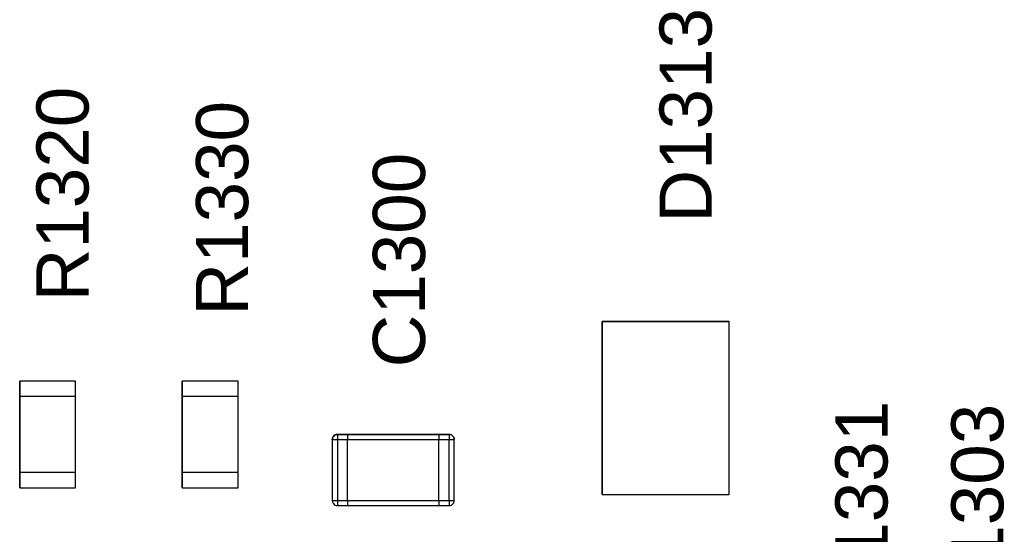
# Model space of a CAD drawing. Header units: inches. Extents: x 0 to 474, y -297 to 0.
# Tile 76 of 256: x 168.13 to 177.82, y -162.67 to -157.61. Entities that reach past the tile are written whole.
import ezdxf

# ---------------------------------------------------------------- set-up
doc = ezdxf.new("R2010")
doc.units = ezdxf.units.IN
doc.header["$MEASUREMENT"] = 0
doc.styles.add('Arial0', font='arial.ttf', dxfattribs={"height": 3.644212})

msp = doc.modelspace()

# ---------------------------------------------------------------- linework, layer by layer
at = {"color": 7, "true_color": 0xffffff}
for p, q in [((175.1148, -160.5798), (173.8648, -160.5798)), ((173.8648, -160.5798), (173.8648, -162.2798)), ((173.8648, -162.2798), (173.8648, -160.5798)), ((173.8648, -160.5798), (175.1148, -160.5798)), ((175.1148, -162.2798), (175.1148, -160.5798)), ((175.1148, -162.2798), (175.1148, -160.5798)), ((168.6848, -161.1648), (168.1348, -161.1648)), ((168.1348, -161.1648), (168.1348, -161.3148)), ((168.1348, -161.3148), (168.1348, -161.1648)), ((168.6848, -161.1648), (168.1348, -161.1648)), ((168.6848, -161.3148), (168.6848, -161.1648)), ((168.6848, -161.3148), (168.6848, -161.1648)), ((170.2848, -161.1648), (169.7348, -161.1648)), ((169.7348, -161.1648), (169.7348, -161.3148)), ((169.7348, -161.3148), (169.7348, -161.1648)), ((170.2848, -161.1648), (169.7348, -161.1648)), ((170.2848, -161.3148), (170.2848, -161.1648)), ((170.2848, -161.3148), (170.2848, -161.1648)), ((168.1348, -161.3148), (168.1348, -162.0648)), ((168.1348, -162.0648), (168.1348, -161.3148)), ((168.6848, -161.3148), (168.1348, -161.3148)), ((168.1348, -162.0648), (168.1348, -161.3148)), ((168.6848, -161.3148), (168.1348, -161.3148)), ((168.6848, -162.0648), (168.6848, -161.3148)), ((168.6848, -162.0648), (168.6848, -161.3148)), ((168.6848, -162.0648), (168.6848, -161.3148)), ((169.7348, -161.3148), (169.7348, -162.0648)), ((169.7348, -162.0648), (169.7348, -161.3148)), ((170.2848, -161.3148), (169.7348, -161.3148)), ((169.7348, -162.0648), (169.7348, -161.3148)), ((170.2848, -161.3148), (169.7348, -161.3148)), ((170.2848, -162.0648), (170.2848, -161.3148)), ((170.2848, -162.0648), (170.2848, -161.3148)), ((170.2848, -162.0648), (170.2848, -161.3148)), ((171.2108, -161.7288), (171.2098, -161.7398)), ((171.2098, -161.7398), (171.2108, -161.7288)), ((171.2098, -161.7398), (171.2108, -161.7288)), ((171.2098, -161.7398), (171.2098, -162.3398)), ((171.2098, -161.7398), (171.2098, -162.3398)), ((171.2098, -161.7398), (171.2098, -162.3398)), ((171.2098, -161.7398), (171.2108, -161.7398)), ((171.2098, -161.7398), (171.2108, -161.7398)), ((171.2148, -161.7178), (171.2108, -161.7288)), ((171.2108, -161.7288), (171.2148, -161.7178)), ((171.2108, -161.7288), (171.2148, -161.7178)), ((171.2108, -161.7398), (171.2148, -161.7398)), ((171.2108, -161.7398), (171.2148, -161.7398)), ((171.2208, -161.7088), (171.2148, -161.7178)), ((171.2148, -161.7178), (171.2208, -161.7088)), ((171.2148, -161.7178), (171.2208, -161.7088)), ((171.2148, -161.7398), (171.2208, -161.7398)), ((171.2148, -161.7398), (171.2208, -161.7398)), ((171.2288, -161.7008), (171.2208, -161.7088)), ((171.2208, -161.7088), (171.2288, -161.7008)), ((171.2208, -161.7088), (171.2288, -161.7008)), ((171.2208, -161.7398), (171.2288, -161.7398)), ((171.2208, -161.7398), (171.2288, -161.7398)), ((171.2378, -161.6948), (171.2288, -161.7008)), ((171.2288, -161.7008), (171.2378, -161.6948)), ((171.2288, -161.7008), (171.2378, -161.6948)), ((171.2288, -161.7398), (171.2378, -161.7398)), ((171.2288, -161.7398), (171.2378, -161.7398)), ((171.2488, -161.6908), (171.2378, -161.6948)), ((171.2378, -161.6948), (171.2488, -161.6908)), ((171.2378, -161.6948), (171.2488, -161.6908)), ((171.2378, -161.7398), (171.2488, -161.7398)), ((171.2378, -161.7398), (171.2488, -161.7398)), ((171.2598, -161.6898), (171.2488, -161.6908)), ((171.2488, -161.6908), (171.2598, -161.6898)), ((171.2488, -161.6908), (171.2598, -161.6898)), ((171.2488, -161.7398), (171.2598, -161.7398)), ((171.2488, -161.7398), (171.2598, -161.7398)), ((171.3598, -161.6898), (171.2598, -161.6898)), ((171.2598, -161.6898), (171.3598, -161.6898)), ((171.2598, -161.6898), (171.3598, -161.6898)), ((171.2598, -161.6898), (171.2598, -161.6908)), ((171.2598, -161.6898), (171.2598, -161.6908)), ((171.2598, -161.6908), (171.2598, -161.6948)), ((171.2598, -161.6908), (171.2598, -161.6948)), ((171.2598, -161.7008), (171.2598, -161.6948)), ((171.2598, -161.7008), (171.2598, -161.6948)), ((171.2598, -161.7008), (171.2598, -161.7088)), ((171.2598, -161.7008), (171.2598, -161.7088)), ((171.2598, -161.7088), (171.2598, -161.7178)), ((171.2598, -161.7088), (171.2598, -161.7178)), ((171.2598, -161.7178), (171.2598, -161.7288)), ((171.2598, -161.7178), (171.2598, -161.7288)), ((171.2598, -161.7288), (171.2598, -161.7398)), ((171.2598, -161.7288), (171.2598, -161.7398)), ((171.2598, -161.7398), (171.3598, -161.7398)), ((171.2598, -161.7398), (171.2598, -162.3398)), ((171.2598, -161.7398), (171.3598, -161.7398)), ((171.2598, -161.7398), (171.2598, -162.3398)), ((172.2598, -161.6898), (171.3598, -161.6898)), ((171.3598, -161.6898), (171.3598, -161.6908)), ((171.3598, -161.6898), (172.2598, -161.6898)), ((171.3598, -161.6898), (171.3598, -161.6908)), ((171.3598, -161.6898), (171.3598, -161.6908)), ((171.3598, -161.6898), (172.2598, -161.6898)), ((171.3598, -161.6898), (171.3598, -161.6908)), ((171.3598, -161.6908), (171.3598, -161.6948)), ((171.3598, -161.6908), (171.3598, -161.6948)), ((171.3598, -161.6908), (171.3598, -161.6948)), ((171.3598, -161.6908), (171.3598, -161.6948)), ((171.3598, -161.6948), (171.3598, -161.7008)), ((171.3598, -161.6948), (171.3598, -161.7008)), ((171.3598, -161.6948), (171.3598, -161.7008)), ((171.3598, -161.6948), (171.3598, -161.7008)), ((171.3598, -161.7008), (171.3598, -161.7088)), ((171.3598, -161.7008), (171.3598, -161.7088)), ((171.3598, -161.7008), (171.3598, -161.7088)), ((171.3598, -161.7008), (171.3598, -161.7088)), ((171.3598, -161.7088), (171.3598, -161.7178)), ((171.3598, -161.7088), (171.3598, -161.7178)), ((171.3598, -161.7088), (171.3598, -161.7178)), ((171.3598, -161.7088), (171.3598, -161.7178)), ((171.3598, -161.7178), (171.3598, -161.7288)), ((171.3598, -161.7178), (171.3598, -161.7288)), ((171.3598, -161.7178), (171.3598, -161.7288)), ((171.3598, -161.7178), (171.3598, -161.7288)), ((171.3598, -161.7288), (171.3598, -161.7398)), ((171.3598, -161.7288), (171.3598, -161.7398)), ((171.3598, -161.7288), (171.3598, -161.7398)), ((171.3598, -161.7288), (171.3598, -161.7398)), ((171.3598, -162.3398), (171.3598, -161.7398)), ((171.3598, -162.3398), (171.3598, -161.7398)), ((171.3598, -162.3398), (171.3598, -161.7398)), ((171.3598, -162.3398), (171.3598, -161.7398)), ((171.3598, -161.7398), (172.2598, -161.7398)), ((171.3598, -161.7398), (172.2598, -161.7398)), ((172.3598, -161.6898), (172.2598, -161.6898)), ((172.2598, -161.6898), (172.3598, -161.6898)), ((172.2598, -161.6898), (172.2598, -161.6908)), ((172.2598, -161.6898), (172.2598, -161.6908)), ((172.2598, -161.6898), (172.3598, -161.6898)), ((172.2598, -161.6898), (172.2598, -161.6908)), ((172.2598, -161.6898), (172.2598, -161.6908)), ((172.2598, -161.6908), (172.2598, -161.6948)), ((172.2598, -161.6908), (172.2598, -161.6948)), ((172.2598, -161.6908), (172.2598, -161.6948)), ((172.2598, -161.6908), (172.2598, -161.6948)), ((172.2598, -161.6948), (172.2598, -161.7008)), ((172.2598, -161.6948), (172.2598, -161.7008)), ((172.2598, -161.6948), (172.2598, -161.7008)), ((172.2598, -161.6948), (172.2598, -161.7008)), ((172.2598, -161.7008), (172.2598, -161.7088)), ((172.2598, -161.7008), (172.2598, -161.7088)), ((172.2598, -161.7008), (172.2598, -161.7088)), ((172.2598, -161.7008), (172.2598, -161.7088)), ((172.2598, -161.7088), (172.2598, -161.7178)), ((172.2598, -161.7088), (172.2598, -161.7178)), ((172.2598, -161.7088), (172.2598, -161.7178)), ((172.2598, -161.7088), (172.2598, -161.7178)), ((172.2598, -161.7178), (172.2598, -161.7288)), ((172.2598, -161.7178), (172.2598, -161.7288)), ((172.2598, -161.7178), (172.2598, -161.7288)), ((172.2598, -161.7178), (172.2598, -161.7288)), ((172.2598, -161.7288), (172.2598, -161.7398)), ((172.2598, -161.7288), (172.2598, -161.7398)), ((172.2598, -161.7288), (172.2598, -161.7398)), ((172.2598, -161.7288), (172.2598, -161.7398)), ((172.2598, -162.3398), (172.2598, -161.7398)), ((172.2598, -162.3398), (172.2598, -161.7398)), ((172.2598, -162.3398), (172.2598, -161.7398)), ((172.2598, -162.3398), (172.2598, -161.7398)), ((172.2598, -161.7398), (172.3598, -161.7398)), ((172.2598, -161.7398), (172.3598, -161.7398)), ((172.3598, -161.6908), (172.3598, -161.6898)), ((172.3598, -161.6898), (172.3708, -161.6908)), ((172.3598, -161.6898), (172.3708, -161.6908)), ((172.3598, -161.6898), (172.3598, -161.6908)), ((172.3598, -161.6898), (172.3598, -161.6908)), ((172.3708, -161.6908), (172.3598, -161.6908)), ((172.3598, -161.6908), (172.3598, -161.6948)), ((172.3598, -161.6908), (172.3598, -161.6948)), ((172.3598, -161.6948), (172.3598, -161.7008)), ((172.3598, -161.6948), (172.3598, -161.7008)), ((172.3598, -161.7008), (172.3598, -161.7088)), ((172.3598, -161.7008), (172.3598, -161.7088)), ((172.3598, -161.7088), (172.3598, -161.7178)), ((172.3598, -161.7088), (172.3598, -161.7178)), ((172.3598, -161.7178), (172.3598, -161.7288)), ((172.3598, -161.7178), (172.3598, -161.7288)), ((172.3598, -161.7288), (172.3598, -161.7398)), ((172.3598, -161.7288), (172.3598, -161.7398)), ((172.3598, -161.7398), (172.3708, -161.7398)), ((172.3598, -162.3398), (172.3598, -161.7398)), ((172.3598, -161.7398), (172.3708, -161.7398)), ((172.3598, -162.3398), (172.3598, -161.7398)), ((172.3818, -161.6948), (172.3708, -161.6908)), ((172.3708, -161.6908), (172.3818, -161.6948)), ((172.3708, -161.6908), (172.3818, -161.6948)), ((172.3708, -161.7398), (172.3818, -161.7398)), ((172.3708, -161.7398), (172.3818, -161.7398)), ((172.3908, -161.7008), (172.3818, -161.6948)), ((172.3818, -161.6948), (172.3908, -161.7008)), ((172.3818, -161.6948), (172.3908, -161.7008)), ((172.3818, -161.7398), (172.3908, -161.7398)), ((172.3818, -161.7398), (172.3908, -161.7398)), ((172.3988, -161.7088), (172.3908, -161.7008)), ((172.3908, -161.7008), (172.3988, -161.7088)), ((172.3908, -161.7008), (172.3988, -161.7088)), ((172.3908, -161.7398), (172.3988, -161.7398)), ((172.3908, -161.7398), (172.3988, -161.7398)), ((172.4048, -161.7178), (172.3988, -161.7088)), ((172.3988, -161.7088), (172.4048, -161.7178)), ((172.3988, -161.7088), (172.4048, -161.7178)), ((172.3988, -161.7398), (172.4048, -161.7398)), ((172.3988, -161.7398), (172.4048, -161.7398)), ((172.4088, -161.7288), (172.4048, -161.7178)), ((172.4048, -161.7178), (172.4088, -161.7288)), ((172.4048, -161.7178), (172.4088, -161.7288)), ((172.4048, -161.7398), (172.4088, -161.7398)), ((172.4048, -161.7398), (172.4088, -161.7398)), ((172.4098, -161.7398), (172.4088, -161.7288)), ((172.4088, -161.7288), (172.4098, -161.7398)), ((172.4088, -161.7288), (172.4098, -161.7398)), ((172.4088, -161.7398), (172.4098, -161.7398)), ((172.4088, -161.7398), (172.4098, -161.7398)), ((172.4098, -162.3398), (172.4098, -161.7398)), ((172.4098, -162.3398), (172.4098, -161.7398)), ((172.4098, -162.3398), (172.4098, -161.7398)), ((168.1348, -162.0648), (168.1348, -162.2148)), ((168.1348, -162.2148), (168.1348, -162.0648)), ((168.6848, -162.0648), (168.1348, -162.0648)), ((168.6848, -162.0648), (168.1348, -162.0648)), ((168.6848, -162.2148), (168.6848, -162.0648)), ((168.6848, -162.2148), (168.6848, -162.0648)), ((169.7348, -162.0648), (169.7348, -162.2148)), ((169.7348, -162.2148), (169.7348, -162.0648)), ((170.2848, -162.0648), (169.7348, -162.0648)), ((170.2848, -162.0648), (169.7348, -162.0648)), ((170.2848, -162.2148), (170.2848, -162.0648)), ((170.2848, -162.2148), (170.2848, -162.0648)), ((168.1348, -162.2148), (168.6848, -162.2148)), ((168.1348, -162.2148), (168.6848, -162.2148)), ((169.7348, -162.2148), (170.2848, -162.2148)), ((169.7348, -162.2148), (170.2848, -162.2148)), ((171.2098, -162.3398), (171.2108, -162.3508)), ((171.2098, -162.3398), (171.2108, -162.3508)), ((171.2098, -162.3398), (171.2108, -162.3508)), ((171.2098, -162.3398), (171.2108, -162.3398)), ((171.2098, -162.3398), (171.2108, -162.3398)), ((171.2108, -162.3398), (171.2148, -162.3398)), ((171.2108, -162.3398), (171.2148, -162.3398)), ((171.2148, -162.3398), (171.2208, -162.3398)), ((171.2148, -162.3398), (171.2208, -162.3398)), ((171.2208, -162.3398), (171.2288, -162.3398)), ((171.2208, -162.3398), (171.2288, -162.3398)), ((171.2288, -162.3398), (171.2378, -162.3398)), ((171.2288, -162.3398), (171.2378, -162.3398)), ((171.2378, -162.3398), (171.2488, -162.3398)), ((171.2378, -162.3398), (171.2488, -162.3398)), ((171.2488, -162.3398), (171.2598, -162.3398)), ((171.2488, -162.3398), (171.2598, -162.3398)), ((171.2598, -162.3398), (171.3598, -162.3398)), ((171.2598, -162.3398), (171.2598, -162.3508)), ((171.2598, -162.3398), (171.3598, -162.3398)), ((171.2598, -162.3398), (171.2598, -162.3508)), ((171.3598, -162.3398), (171.3598, -162.3508)), ((171.3598, -162.3398), (171.3598, -162.3508)), ((171.3598, -162.3398), (171.3598, -162.3508)), ((171.3598, -162.3398), (171.3598, -162.3508)), ((171.3598, -162.3398), (172.2598, -162.3398)), ((171.3598, -162.3398), (172.2598, -162.3398)), ((172.2598, -162.3398), (172.2598, -162.3508)), ((172.2598, -162.3398), (172.2598, -162.3508)), ((172.2598, -162.3398), (172.2598, -162.3508)), ((172.2598, -162.3398), (172.2598, -162.3508)), ((172.2598, -162.3398), (172.3598, -162.3398)), ((172.2598, -162.3398), (172.3598, -162.3398)), ((172.3598, -162.3398), (172.3708, -162.3398)), ((172.3598, -162.3398), (172.3598, -162.3508)), ((172.3598, -162.3398), (172.3708, -162.3398)), ((172.3598, -162.3398), (172.3598, -162.3508)), ((172.3708, -162.3398), (172.3818, -162.3398)), ((172.3708, -162.3398), (172.3818, -162.3398)), ((172.3818, -162.3398), (172.3908, -162.3398)), ((172.3818, -162.3398), (172.3908, -162.3398)), ((172.3908, -162.3398), (172.3988, -162.3398)), ((172.3908, -162.3398), (172.3988, -162.3398)), ((172.3988, -162.3398), (172.4048, -162.3398)), ((172.3988, -162.3398), (172.4048, -162.3398)), ((172.4048, -162.3398), (172.4088, -162.3398)), ((172.4048, -162.3398), (172.4088, -162.3398)), ((172.4088, -162.3508), (172.4098, -162.3398)), ((172.4088, -162.3508), (172.4098, -162.3398)), ((172.4088, -162.3508), (172.4098, -162.3398)), ((172.4088, -162.3398), (172.4098, -162.3398)), ((172.4088, -162.3398), (172.4098, -162.3398)), ((173.8648, -162.2798), (175.1148, -162.2798)), ((173.8648, -162.2798), (175.1148, -162.2798)), ((171.2108, -162.3508), (171.2148, -162.3618)), ((171.2108, -162.3508), (171.2148, -162.3618)), ((171.2108, -162.3508), (171.2148, -162.3618)), ((171.2148, -162.3618), (171.2208, -162.3708)), ((171.2148, -162.3618), (171.2208, -162.3708)), ((171.2148, -162.3618), (171.2208, -162.3708)), ((171.2208, -162.3708), (171.2288, -162.3788)), ((171.2208, -162.3708), (171.2288, -162.3788)), ((171.2208, -162.3708), (171.2288, -162.3788)), ((171.2288, -162.3788), (171.2378, -162.3848)), ((171.2288, -162.3788), (171.2378, -162.3848)), ((171.2288, -162.3788), (171.2378, -162.3848)), ((171.2378, -162.3848), (171.2488, -162.3888)), ((171.2378, -162.3848), (171.2488, -162.3888)), ((171.2378, -162.3848), (171.2488, -162.3888)), ((171.2488, -162.3888), (171.2598, -162.3898)), ((171.2488, -162.3888), (171.2598, -162.3898)), ((171.2488, -162.3888), (171.2598, -162.3898)), ((171.2598, -162.3508), (171.2598, -162.3618)), ((171.2598, -162.3508), (171.2598, -162.3618)), ((171.2598, -162.3618), (171.2598, -162.3708)), ((171.2598, -162.3618), (171.2598, -162.3708)), ((171.2598, -162.3708), (171.2598, -162.3788)), ((171.2598, -162.3708), (171.2598, -162.3788)), ((171.2598, -162.3788), (171.2598, -162.3848)), ((171.2598, -162.3788), (171.2598, -162.3848)), ((171.2598, -162.3848), (171.2598, -162.3888)), ((171.2598, -162.3848), (171.2598, -162.3888)), ((171.2598, -162.3888), (171.2598, -162.3898)), ((171.2598, -162.3888), (171.2598, -162.3898)), ((171.2598, -162.3898), (171.3598, -162.3898)), ((171.2598, -162.3898), (171.3598, -162.3898)), ((171.2598, -162.3898), (171.3598, -162.3898)), ((171.3598, -162.3508), (171.3598, -162.3618)), ((171.3598, -162.3508), (171.3598, -162.3618)), ((171.3598, -162.3508), (171.3598, -162.3618)), ((171.3598, -162.3508), (171.3598, -162.3618)), ((171.3598, -162.3618), (171.3598, -162.3708)), ((171.3598, -162.3618), (171.3598, -162.3708)), ((171.3598, -162.3618), (171.3598, -162.3708)), ((171.3598, -162.3618), (171.3598, -162.3708)), ((171.3598, -162.3708), (171.3598, -162.3788)), ((171.3598, -162.3708), (171.3598, -162.3788)), ((171.3598, -162.3708), (171.3598, -162.3788)), ((171.3598, -162.3708), (171.3598, -162.3788)), ((171.3598, -162.3788), (171.3598, -162.3848)), ((171.3598, -162.3788), (171.3598, -162.3848)), ((171.3598, -162.3788), (171.3598, -162.3848)), ((171.3598, -162.3788), (171.3598, -162.3848)), ((171.3598, -162.3848), (171.3598, -162.3888)), ((171.3598, -162.3848), (171.3598, -162.3888)), ((171.3598, -162.3848), (171.3598, -162.3888)), ((171.3598, -162.3848), (171.3598, -162.3888)), ((171.3598, -162.3888), (171.3598, -162.3898)), ((171.3598, -162.3888), (171.3598, -162.3898)), ((171.3598, -162.3888), (171.3598, -162.3898)), ((171.3598, -162.3888), (171.3598, -162.3898)), ((171.3598, -162.3898), (172.2598, -162.3898)), ((171.3598, -162.3898), (172.2598, -162.3898)), ((171.3598, -162.3898), (172.2598, -162.3898)), ((172.2598, -162.3508), (172.2598, -162.3618)), ((172.2598, -162.3508), (172.2598, -162.3618)), ((172.2598, -162.3508), (172.2598, -162.3618)), ((172.2598, -162.3508), (172.2598, -162.3618)), ((172.2598, -162.3618), (172.2598, -162.3708)), ((172.2598, -162.3618), (172.2598, -162.3708)), ((172.2598, -162.3618), (172.2598, -162.3708)), ((172.2598, -162.3618), (172.2598, -162.3708)), ((172.2598, -162.3708), (172.2598, -162.3788)), ((172.2598, -162.3708), (172.2598, -162.3788)), ((172.2598, -162.3708), (172.2598, -162.3788)), ((172.2598, -162.3708), (172.2598, -162.3788)), ((172.2598, -162.3788), (172.2598, -162.3848)), ((172.2598, -162.3788), (172.2598, -162.3848)), ((172.2598, -162.3788), (172.2598, -162.3848)), ((172.2598, -162.3788), (172.2598, -162.3848)), ((172.2598, -162.3848), (172.2598, -162.3888)), ((172.2598, -162.3848), (172.2598, -162.3888)), ((172.2598, -162.3848), (172.2598, -162.3888)), ((172.2598, -162.3848), (172.2598, -162.3888)), ((172.2598, -162.3888), (172.2598, -162.3898)), ((172.2598, -162.3888), (172.2598, -162.3898)), ((172.2598, -162.3888), (172.2598, -162.3898)), ((172.2598, -162.3888), (172.2598, -162.3898)), ((172.2598, -162.3898), (172.3598, -162.3898)), ((172.2598, -162.3898), (172.3598, -162.3898)), ((172.2598, -162.3898), (172.3598, -162.3898)), ((172.3598, -162.3508), (172.3598, -162.3618)), ((172.3598, -162.3508), (172.3598, -162.3618)), ((172.3598, -162.3618), (172.3598, -162.3708)), ((172.3598, -162.3618), (172.3598, -162.3708)), ((172.3598, -162.3708), (172.3598, -162.3788)), ((172.3598, -162.3708), (172.3598, -162.3788)), ((172.3598, -162.3788), (172.3598, -162.3848)), ((172.3598, -162.3788), (172.3598, -162.3848)), ((172.3598, -162.3848), (172.3598, -162.3888)), ((172.3598, -162.3848), (172.3598, -162.3888)), ((172.3598, -162.3898), (172.3598, -162.3888)), ((172.3598, -162.3888), (172.3708, -162.3888)), ((172.3598, -162.3898), (172.3708, -162.3888)), ((172.3598, -162.3898), (172.3708, -162.3888)), ((172.3598, -162.3888), (172.3598, -162.3898)), ((172.3598, -162.3888), (172.3598, -162.3898)), ((172.3708, -162.3888), (172.3818, -162.3848)), ((172.3708, -162.3888), (172.3818, -162.3848)), ((172.3708, -162.3888), (172.3818, -162.3848)), ((172.3818, -162.3848), (172.3908, -162.3788)), ((172.3818, -162.3848), (172.3908, -162.3788)), ((172.3818, -162.3848), (172.3908, -162.3788)), ((172.3908, -162.3788), (172.3988, -162.3708)), ((172.3908, -162.3788), (172.3988, -162.3708)), ((172.3908, -162.3788), (172.3988, -162.3708)), ((172.3988, -162.3708), (172.4048, -162.3618)), ((172.3988, -162.3708), (172.4048, -162.3618)), ((172.3988, -162.3708), (172.4048, -162.3618)), ((172.4048, -162.3618), (172.4088, -162.3508)), ((172.4048, -162.3618), (172.4088, -162.3508)), ((172.4048, -162.3618), (172.4088, -162.3508))]:
    msp.add_line(p, q, dxfattribs=at)
at = {"color": 18, "true_color": 0x000000}
for p, q in [((175.1148, -160.5798), (173.8648, -160.5798)), ((173.8648, -160.5798), (173.8648, -162.2798)), ((173.8648, -162.2798), (173.8648, -160.5798)), ((173.8648, -160.5798), (175.1148, -160.5798)), ((175.1148, -162.2798), (175.1148, -160.5798)), ((175.1148, -162.2798), (175.1148, -160.5798)), ((168.6848, -161.1648), (168.1348, -161.1648)), ((168.1348, -161.1648), (168.1348, -161.3148)), ((168.1348, -161.3148), (168.1348, -161.1648)), ((168.6848, -161.1648), (168.1348, -161.1648)), ((168.6848, -161.3148), (168.6848, -161.1648)), ((168.6848, -161.3148), (168.6848, -161.1648)), ((170.2848, -161.1648), (169.7348, -161.1648)), ((169.7348, -161.1648), (169.7348, -161.3148)), ((169.7348, -161.3148), (169.7348, -161.1648)), ((170.2848, -161.1648), (169.7348, -161.1648)), ((170.2848, -161.3148), (170.2848, -161.1648)), ((170.2848, -161.3148), (170.2848, -161.1648)), ((168.1348, -161.3148), (168.1348, -162.0648)), ((168.1348, -162.0648), (168.1348, -161.3148)), ((168.6848, -161.3148), (168.1348, -161.3148)), ((168.1348, -162.0648), (168.1348, -161.3148)), ((168.6848, -161.3148), (168.1348, -161.3148)), ((168.6848, -162.0648), (168.6848, -161.3148)), ((168.6848, -162.0648), (168.6848, -161.3148)), ((168.6848, -162.0648), (168.6848, -161.3148)), ((169.7348, -161.3148), (169.7348, -162.0648)), ((169.7348, -162.0648), (169.7348, -161.3148)), ((170.2848, -161.3148), (169.7348, -161.3148)), ((169.7348, -162.0648), (169.7348, -161.3148)), ((170.2848, -161.3148), (169.7348, -161.3148)), ((170.2848, -162.0648), (170.2848, -161.3148)), ((170.2848, -162.0648), (170.2848, -161.3148)), ((170.2848, -162.0648), (170.2848, -161.3148)), ((171.2108, -161.7288), (171.2098, -161.7398)), ((171.2098, -161.7398), (171.2108, -161.7288)), ((171.2098, -161.7398), (171.2108, -161.7288)), ((171.2098, -161.7398), (171.2098, -162.3398)), ((171.2098, -161.7398), (171.2098, -162.3398)), ((171.2098, -161.7398), (171.2098, -162.3398)), ((171.2098, -161.7398), (171.2108, -161.7398)), ((171.2098, -161.7398), (171.2108, -161.7398)), ((171.2148, -161.7178), (171.2108, -161.7288)), ((171.2108, -161.7288), (171.2148, -161.7178)), ((171.2108, -161.7288), (171.2148, -161.7178)), ((171.2108, -161.7398), (171.2148, -161.7398)), ((171.2108, -161.7398), (171.2148, -161.7398)), ((171.2208, -161.7088), (171.2148, -161.7178)), ((171.2148, -161.7178), (171.2208, -161.7088)), ((171.2148, -161.7178), (171.2208, -161.7088)), ((171.2148, -161.7398), (171.2208, -161.7398)), ((171.2148, -161.7398), (171.2208, -161.7398)), ((171.2288, -161.7008), (171.2208, -161.7088)), ((171.2208, -161.7088), (171.2288, -161.7008)), ((171.2208, -161.7088), (171.2288, -161.7008)), ((171.2208, -161.7398), (171.2288, -161.7398)), ((171.2208, -161.7398), (171.2288, -161.7398)), ((171.2378, -161.6948), (171.2288, -161.7008)), ((171.2288, -161.7008), (171.2378, -161.6948)), ((171.2288, -161.7008), (171.2378, -161.6948)), ((171.2288, -161.7398), (171.2378, -161.7398)), ((171.2288, -161.7398), (171.2378, -161.7398)), ((171.2488, -161.6908), (171.2378, -161.6948)), ((171.2378, -161.6948), (171.2488, -161.6908)), ((171.2378, -161.6948), (171.2488, -161.6908)), ((171.2378, -161.7398), (171.2488, -161.7398)), ((171.2378, -161.7398), (171.2488, -161.7398)), ((171.2598, -161.6898), (171.2488, -161.6908)), ((171.2488, -161.6908), (171.2598, -161.6898)), ((171.2488, -161.6908), (171.2598, -161.6898)), ((171.2488, -161.7398), (171.2598, -161.7398)), ((171.2488, -161.7398), (171.2598, -161.7398)), ((171.3598, -161.6898), (171.2598, -161.6898)), ((171.2598, -161.6898), (171.3598, -161.6898)), ((171.2598, -161.6898), (171.3598, -161.6898)), ((171.2598, -161.6898), (171.2598, -161.6908)), ((171.2598, -161.6898), (171.2598, -161.6908)), ((171.2598, -161.6908), (171.2598, -161.6948)), ((171.2598, -161.6908), (171.2598, -161.6948)), ((171.2598, -161.7008), (171.2598, -161.6948)), ((171.2598, -161.7008), (171.2598, -161.6948)), ((171.2598, -161.7008), (171.2598, -161.7088)), ((171.2598, -161.7008), (171.2598, -161.7088)), ((171.2598, -161.7088), (171.2598, -161.7178)), ((171.2598, -161.7088), (171.2598, -161.7178)), ((171.2598, -161.7178), (171.2598, -161.7288)), ((171.2598, -161.7178), (171.2598, -161.7288)), ((171.2598, -161.7288), (171.2598, -161.7398)), ((171.2598, -161.7288), (171.2598, -161.7398)), ((171.2598, -161.7398), (171.3598, -161.7398)), ((171.2598, -161.7398), (171.2598, -162.3398)), ((171.2598, -161.7398), (171.3598, -161.7398)), ((171.2598, -161.7398), (171.2598, -162.3398)), ((172.2598, -161.6898), (171.3598, -161.6898)), ((171.3598, -161.6898), (171.3598, -161.6908)), ((171.3598, -161.6898), (172.2598, -161.6898)), ((171.3598, -161.6898), (171.3598, -161.6908)), ((171.3598, -161.6898), (171.3598, -161.6908)), ((171.3598, -161.6898), (172.2598, -161.6898)), ((171.3598, -161.6898), (171.3598, -161.6908)), ((171.3598, -161.6908), (171.3598, -161.6948)), ((171.3598, -161.6908), (171.3598, -161.6948)), ((171.3598, -161.6908), (171.3598, -161.6948)), ((171.3598, -161.6908), (171.3598, -161.6948)), ((171.3598, -161.6948), (171.3598, -161.7008)), ((171.3598, -161.6948), (171.3598, -161.7008)), ((171.3598, -161.6948), (171.3598, -161.7008)), ((171.3598, -161.6948), (171.3598, -161.7008)), ((171.3598, -161.7008), (171.3598, -161.7088)), ((171.3598, -161.7008), (171.3598, -161.7088)), ((171.3598, -161.7008), (171.3598, -161.7088)), ((171.3598, -161.7008), (171.3598, -161.7088)), ((171.3598, -161.7088), (171.3598, -161.7178)), ((171.3598, -161.7088), (171.3598, -161.7178)), ((171.3598, -161.7088), (171.3598, -161.7178)), ((171.3598, -161.7088), (171.3598, -161.7178)), ((171.3598, -161.7178), (171.3598, -161.7288)), ((171.3598, -161.7178), (171.3598, -161.7288)), ((171.3598, -161.7178), (171.3598, -161.7288)), ((171.3598, -161.7178), (171.3598, -161.7288)), ((171.3598, -161.7288), (171.3598, -161.7398)), ((171.3598, -161.7288), (171.3598, -161.7398)), ((171.3598, -161.7288), (171.3598, -161.7398)), ((171.3598, -161.7288), (171.3598, -161.7398)), ((171.3598, -162.3398), (171.3598, -161.7398)), ((171.3598, -162.3398), (171.3598, -161.7398)), ((171.3598, -162.3398), (171.3598, -161.7398)), ((171.3598, -162.3398), (171.3598, -161.7398)), ((171.3598, -161.7398), (172.2598, -161.7398)), ((171.3598, -161.7398), (172.2598, -161.7398)), ((172.3598, -161.6898), (172.2598, -161.6898)), ((172.2598, -161.6898), (172.3598, -161.6898)), ((172.2598, -161.6898), (172.2598, -161.6908)), ((172.2598, -161.6898), (172.2598, -161.6908)), ((172.2598, -161.6898), (172.3598, -161.6898)), ((172.2598, -161.6898), (172.2598, -161.6908)), ((172.2598, -161.6898), (172.2598, -161.6908)), ((172.2598, -161.6908), (172.2598, -161.6948)), ((172.2598, -161.6908), (172.2598, -161.6948)), ((172.2598, -161.6908), (172.2598, -161.6948)), ((172.2598, -161.6908), (172.2598, -161.6948)), ((172.2598, -161.6948), (172.2598, -161.7008)), ((172.2598, -161.6948), (172.2598, -161.7008)), ((172.2598, -161.6948), (172.2598, -161.7008)), ((172.2598, -161.6948), (172.2598, -161.7008)), ((172.2598, -161.7008), (172.2598, -161.7088)), ((172.2598, -161.7008), (172.2598, -161.7088)), ((172.2598, -161.7008), (172.2598, -161.7088)), ((172.2598, -161.7008), (172.2598, -161.7088)), ((172.2598, -161.7088), (172.2598, -161.7178)), ((172.2598, -161.7088), (172.2598, -161.7178)), ((172.2598, -161.7088), (172.2598, -161.7178)), ((172.2598, -161.7088), (172.2598, -161.7178)), ((172.2598, -161.7178), (172.2598, -161.7288)), ((172.2598, -161.7178), (172.2598, -161.7288)), ((172.2598, -161.7178), (172.2598, -161.7288)), ((172.2598, -161.7178), (172.2598, -161.7288)), ((172.2598, -161.7288), (172.2598, -161.7398)), ((172.2598, -161.7288), (172.2598, -161.7398)), ((172.2598, -161.7288), (172.2598, -161.7398)), ((172.2598, -161.7288), (172.2598, -161.7398)), ((172.2598, -162.3398), (172.2598, -161.7398)), ((172.2598, -162.3398), (172.2598, -161.7398)), ((172.2598, -162.3398), (172.2598, -161.7398)), ((172.2598, -162.3398), (172.2598, -161.7398)), ((172.2598, -161.7398), (172.3598, -161.7398)), ((172.2598, -161.7398), (172.3598, -161.7398)), ((172.3598, -161.6908), (172.3598, -161.6898)), ((172.3598, -161.6898), (172.3708, -161.6908)), ((172.3598, -161.6898), (172.3708, -161.6908)), ((172.3598, -161.6898), (172.3598, -161.6908)), ((172.3598, -161.6898), (172.3598, -161.6908)), ((172.3708, -161.6908), (172.3598, -161.6908)), ((172.3598, -161.6908), (172.3598, -161.6948)), ((172.3598, -161.6908), (172.3598, -161.6948)), ((172.3598, -161.6948), (172.3598, -161.7008)), ((172.3598, -161.6948), (172.3598, -161.7008)), ((172.3598, -161.7008), (172.3598, -161.7088)), ((172.3598, -161.7008), (172.3598, -161.7088)), ((172.3598, -161.7088), (172.3598, -161.7178)), ((172.3598, -161.7088), (172.3598, -161.7178)), ((172.3598, -161.7178), (172.3598, -161.7288)), ((172.3598, -161.7178), (172.3598, -161.7288)), ((172.3598, -161.7288), (172.3598, -161.7398)), ((172.3598, -161.7288), (172.3598, -161.7398)), ((172.3598, -161.7398), (172.3708, -161.7398)), ((172.3598, -162.3398), (172.3598, -161.7398)), ((172.3598, -161.7398), (172.3708, -161.7398)), ((172.3598, -162.3398), (172.3598, -161.7398)), ((172.3818, -161.6948), (172.3708, -161.6908)), ((172.3708, -161.6908), (172.3818, -161.6948)), ((172.3708, -161.6908), (172.3818, -161.6948)), ((172.3708, -161.7398), (172.3818, -161.7398)), ((172.3708, -161.7398), (172.3818, -161.7398)), ((172.3908, -161.7008), (172.3818, -161.6948)), ((172.3818, -161.6948), (172.3908, -161.7008)), ((172.3818, -161.6948), (172.3908, -161.7008)), ((172.3818, -161.7398), (172.3908, -161.7398)), ((172.3818, -161.7398), (172.3908, -161.7398)), ((172.3988, -161.7088), (172.3908, -161.7008)), ((172.3908, -161.7008), (172.3988, -161.7088)), ((172.3908, -161.7008), (172.3988, -161.7088)), ((172.3908, -161.7398), (172.3988, -161.7398)), ((172.3908, -161.7398), (172.3988, -161.7398)), ((172.4048, -161.7178), (172.3988, -161.7088)), ((172.3988, -161.7088), (172.4048, -161.7178)), ((172.3988, -161.7088), (172.4048, -161.7178)), ((172.3988, -161.7398), (172.4048, -161.7398)), ((172.3988, -161.7398), (172.4048, -161.7398)), ((172.4088, -161.7288), (172.4048, -161.7178)), ((172.4048, -161.7178), (172.4088, -161.7288)), ((172.4048, -161.7178), (172.4088, -161.7288)), ((172.4048, -161.7398), (172.4088, -161.7398)), ((172.4048, -161.7398), (172.4088, -161.7398)), ((172.4098, -161.7398), (172.4088, -161.7288)), ((172.4088, -161.7288), (172.4098, -161.7398)), ((172.4088, -161.7288), (172.4098, -161.7398)), ((172.4088, -161.7398), (172.4098, -161.7398)), ((172.4088, -161.7398), (172.4098, -161.7398)), ((172.4098, -162.3398), (172.4098, -161.7398)), ((172.4098, -162.3398), (172.4098, -161.7398)), ((172.4098, -162.3398), (172.4098, -161.7398)), ((168.1348, -162.0648), (168.1348, -162.2148)), ((168.1348, -162.2148), (168.1348, -162.0648)), ((168.6848, -162.0648), (168.1348, -162.0648)), ((168.6848, -162.0648), (168.1348, -162.0648)), ((168.6848, -162.2148), (168.6848, -162.0648)), ((168.6848, -162.2148), (168.6848, -162.0648)), ((169.7348, -162.0648), (169.7348, -162.2148)), ((169.7348, -162.2148), (169.7348, -162.0648)), ((170.2848, -162.0648), (169.7348, -162.0648)), ((170.2848, -162.0648), (169.7348, -162.0648)), ((170.2848, -162.2148), (170.2848, -162.0648)), ((170.2848, -162.2148), (170.2848, -162.0648)), ((168.1348, -162.2148), (168.6848, -162.2148)), ((168.1348, -162.2148), (168.6848, -162.2148)), ((169.7348, -162.2148), (170.2848, -162.2148)), ((169.7348, -162.2148), (170.2848, -162.2148)), ((171.2098, -162.3398), (171.2108, -162.3508)), ((171.2098, -162.3398), (171.2108, -162.3508)), ((171.2098, -162.3398), (171.2108, -162.3508)), ((171.2098, -162.3398), (171.2108, -162.3398)), ((171.2098, -162.3398), (171.2108, -162.3398)), ((171.2108, -162.3398), (171.2148, -162.3398)), ((171.2108, -162.3398), (171.2148, -162.3398)), ((171.2148, -162.3398), (171.2208, -162.3398)), ((171.2148, -162.3398), (171.2208, -162.3398)), ((171.2208, -162.3398), (171.2288, -162.3398)), ((171.2208, -162.3398), (171.2288, -162.3398)), ((171.2288, -162.3398), (171.2378, -162.3398)), ((171.2288, -162.3398), (171.2378, -162.3398)), ((171.2378, -162.3398), (171.2488, -162.3398)), ((171.2378, -162.3398), (171.2488, -162.3398)), ((171.2488, -162.3398), (171.2598, -162.3398)), ((171.2488, -162.3398), (171.2598, -162.3398)), ((171.2598, -162.3398), (171.3598, -162.3398)), ((171.2598, -162.3398), (171.2598, -162.3508)), ((171.2598, -162.3398), (171.3598, -162.3398)), ((171.2598, -162.3398), (171.2598, -162.3508)), ((171.3598, -162.3398), (171.3598, -162.3508)), ((171.3598, -162.3398), (171.3598, -162.3508)), ((171.3598, -162.3398), (171.3598, -162.3508)), ((171.3598, -162.3398), (171.3598, -162.3508)), ((171.3598, -162.3398), (172.2598, -162.3398)), ((171.3598, -162.3398), (172.2598, -162.3398)), ((172.2598, -162.3398), (172.2598, -162.3508)), ((172.2598, -162.3398), (172.2598, -162.3508)), ((172.2598, -162.3398), (172.2598, -162.3508)), ((172.2598, -162.3398), (172.2598, -162.3508)), ((172.2598, -162.3398), (172.3598, -162.3398)), ((172.2598, -162.3398), (172.3598, -162.3398)), ((172.3598, -162.3398), (172.3708, -162.3398)), ((172.3598, -162.3398), (172.3598, -162.3508)), ((172.3598, -162.3398), (172.3708, -162.3398)), ((172.3598, -162.3398), (172.3598, -162.3508)), ((172.3708, -162.3398), (172.3818, -162.3398)), ((172.3708, -162.3398), (172.3818, -162.3398)), ((172.3818, -162.3398), (172.3908, -162.3398)), ((172.3818, -162.3398), (172.3908, -162.3398)), ((172.3908, -162.3398), (172.3988, -162.3398)), ((172.3908, -162.3398), (172.3988, -162.3398)), ((172.3988, -162.3398), (172.4048, -162.3398)), ((172.3988, -162.3398), (172.4048, -162.3398)), ((172.4048, -162.3398), (172.4088, -162.3398)), ((172.4048, -162.3398), (172.4088, -162.3398)), ((172.4088, -162.3508), (172.4098, -162.3398)), ((172.4088, -162.3508), (172.4098, -162.3398)), ((172.4088, -162.3508), (172.4098, -162.3398)), ((172.4088, -162.3398), (172.4098, -162.3398)), ((172.4088, -162.3398), (172.4098, -162.3398)), ((173.8648, -162.2798), (175.1148, -162.2798)), ((173.8648, -162.2798), (175.1148, -162.2798)), ((171.2108, -162.3508), (171.2148, -162.3618)), ((171.2108, -162.3508), (171.2148, -162.3618)), ((171.2108, -162.3508), (171.2148, -162.3618)), ((171.2148, -162.3618), (171.2208, -162.3708)), ((171.2148, -162.3618), (171.2208, -162.3708)), ((171.2148, -162.3618), (171.2208, -162.3708)), ((171.2208, -162.3708), (171.2288, -162.3788)), ((171.2208, -162.3708), (171.2288, -162.3788)), ((171.2208, -162.3708), (171.2288, -162.3788)), ((171.2288, -162.3788), (171.2378, -162.3848)), ((171.2288, -162.3788), (171.2378, -162.3848)), ((171.2288, -162.3788), (171.2378, -162.3848)), ((171.2378, -162.3848), (171.2488, -162.3888)), ((171.2378, -162.3848), (171.2488, -162.3888)), ((171.2378, -162.3848), (171.2488, -162.3888)), ((171.2488, -162.3888), (171.2598, -162.3898)), ((171.2488, -162.3888), (171.2598, -162.3898)), ((171.2488, -162.3888), (171.2598, -162.3898)), ((171.2598, -162.3508), (171.2598, -162.3618)), ((171.2598, -162.3508), (171.2598, -162.3618)), ((171.2598, -162.3618), (171.2598, -162.3708)), ((171.2598, -162.3618), (171.2598, -162.3708)), ((171.2598, -162.3708), (171.2598, -162.3788)), ((171.2598, -162.3708), (171.2598, -162.3788)), ((171.2598, -162.3788), (171.2598, -162.3848)), ((171.2598, -162.3788), (171.2598, -162.3848)), ((171.2598, -162.3848), (171.2598, -162.3888)), ((171.2598, -162.3848), (171.2598, -162.3888)), ((171.2598, -162.3888), (171.2598, -162.3898)), ((171.2598, -162.3888), (171.2598, -162.3898)), ((171.2598, -162.3898), (171.3598, -162.3898)), ((171.2598, -162.3898), (171.3598, -162.3898)), ((171.2598, -162.3898), (171.3598, -162.3898)), ((171.3598, -162.3508), (171.3598, -162.3618)), ((171.3598, -162.3508), (171.3598, -162.3618)), ((171.3598, -162.3508), (171.3598, -162.3618)), ((171.3598, -162.3508), (171.3598, -162.3618)), ((171.3598, -162.3618), (171.3598, -162.3708)), ((171.3598, -162.3618), (171.3598, -162.3708)), ((171.3598, -162.3618), (171.3598, -162.3708)), ((171.3598, -162.3618), (171.3598, -162.3708)), ((171.3598, -162.3708), (171.3598, -162.3788)), ((171.3598, -162.3708), (171.3598, -162.3788)), ((171.3598, -162.3708), (171.3598, -162.3788)), ((171.3598, -162.3708), (171.3598, -162.3788)), ((171.3598, -162.3788), (171.3598, -162.3848)), ((171.3598, -162.3788), (171.3598, -162.3848)), ((171.3598, -162.3788), (171.3598, -162.3848)), ((171.3598, -162.3788), (171.3598, -162.3848)), ((171.3598, -162.3848), (171.3598, -162.3888)), ((171.3598, -162.3848), (171.3598, -162.3888)), ((171.3598, -162.3848), (171.3598, -162.3888)), ((171.3598, -162.3848), (171.3598, -162.3888)), ((171.3598, -162.3888), (171.3598, -162.3898)), ((171.3598, -162.3888), (171.3598, -162.3898)), ((171.3598, -162.3888), (171.3598, -162.3898)), ((171.3598, -162.3888), (171.3598, -162.3898)), ((171.3598, -162.3898), (172.2598, -162.3898)), ((171.3598, -162.3898), (172.2598, -162.3898)), ((171.3598, -162.3898), (172.2598, -162.3898)), ((172.2598, -162.3508), (172.2598, -162.3618)), ((172.2598, -162.3508), (172.2598, -162.3618)), ((172.2598, -162.3508), (172.2598, -162.3618)), ((172.2598, -162.3508), (172.2598, -162.3618)), ((172.2598, -162.3618), (172.2598, -162.3708)), ((172.2598, -162.3618), (172.2598, -162.3708)), ((172.2598, -162.3618), (172.2598, -162.3708)), ((172.2598, -162.3618), (172.2598, -162.3708)), ((172.2598, -162.3708), (172.2598, -162.3788)), ((172.2598, -162.3708), (172.2598, -162.3788)), ((172.2598, -162.3708), (172.2598, -162.3788)), ((172.2598, -162.3708), (172.2598, -162.3788)), ((172.2598, -162.3788), (172.2598, -162.3848)), ((172.2598, -162.3788), (172.2598, -162.3848)), ((172.2598, -162.3788), (172.2598, -162.3848)), ((172.2598, -162.3788), (172.2598, -162.3848)), ((172.2598, -162.3848), (172.2598, -162.3888)), ((172.2598, -162.3848), (172.2598, -162.3888)), ((172.2598, -162.3848), (172.2598, -162.3888)), ((172.2598, -162.3848), (172.2598, -162.3888)), ((172.2598, -162.3888), (172.2598, -162.3898)), ((172.2598, -162.3888), (172.2598, -162.3898)), ((172.2598, -162.3888), (172.2598, -162.3898)), ((172.2598, -162.3888), (172.2598, -162.3898)), ((172.2598, -162.3898), (172.3598, -162.3898)), ((172.2598, -162.3898), (172.3598, -162.3898)), ((172.2598, -162.3898), (172.3598, -162.3898)), ((172.3598, -162.3508), (172.3598, -162.3618)), ((172.3598, -162.3508), (172.3598, -162.3618)), ((172.3598, -162.3618), (172.3598, -162.3708)), ((172.3598, -162.3618), (172.3598, -162.3708)), ((172.3598, -162.3708), (172.3598, -162.3788)), ((172.3598, -162.3708), (172.3598, -162.3788)), ((172.3598, -162.3788), (172.3598, -162.3848)), ((172.3598, -162.3788), (172.3598, -162.3848)), ((172.3598, -162.3848), (172.3598, -162.3888)), ((172.3598, -162.3848), (172.3598, -162.3888)), ((172.3598, -162.3898), (172.3598, -162.3888)), ((172.3598, -162.3888), (172.3708, -162.3888)), ((172.3598, -162.3898), (172.3708, -162.3888)), ((172.3598, -162.3898), (172.3708, -162.3888)), ((172.3598, -162.3888), (172.3598, -162.3898)), ((172.3598, -162.3888), (172.3598, -162.3898)), ((172.3708, -162.3888), (172.3818, -162.3848)), ((172.3708, -162.3888), (172.3818, -162.3848)), ((172.3708, -162.3888), (172.3818, -162.3848)), ((172.3818, -162.3848), (172.3908, -162.3788)), ((172.3818, -162.3848), (172.3908, -162.3788)), ((172.3818, -162.3848), (172.3908, -162.3788)), ((172.3908, -162.3788), (172.3988, -162.3708)), ((172.3908, -162.3788), (172.3988, -162.3708)), ((172.3908, -162.3788), (172.3988, -162.3708)), ((172.3988, -162.3708), (172.4048, -162.3618)), ((172.3988, -162.3708), (172.4048, -162.3618)), ((172.3988, -162.3708), (172.4048, -162.3618)), ((172.4048, -162.3618), (172.4088, -162.3508)), ((172.4048, -162.3618), (172.4088, -162.3508)), ((172.4048, -162.3618), (172.4088, -162.3508))]:
    msp.add_line(p, q, dxfattribs=at)

# ---------------------------------------------------------------- texts
at = {"color": 18, "true_color": 0x000000, "style": 'Arial0'}
for s, p in [('D1313', (174.9424, -159.6044)), ('R1320', (168.8124, -160.3794)), ('R1330', (170.3824, -160.5194)), ('C1300', (172.1224, -161.0294)), ('R1331', (176.6724, -163.4694)), ('R1303', (177.8124, -163.4994))]:
    msp.add_text(s, height=0.51293, rotation=90, dxfattribs=at).set_placement(p)

doc.saveas('drawing.dxf')
